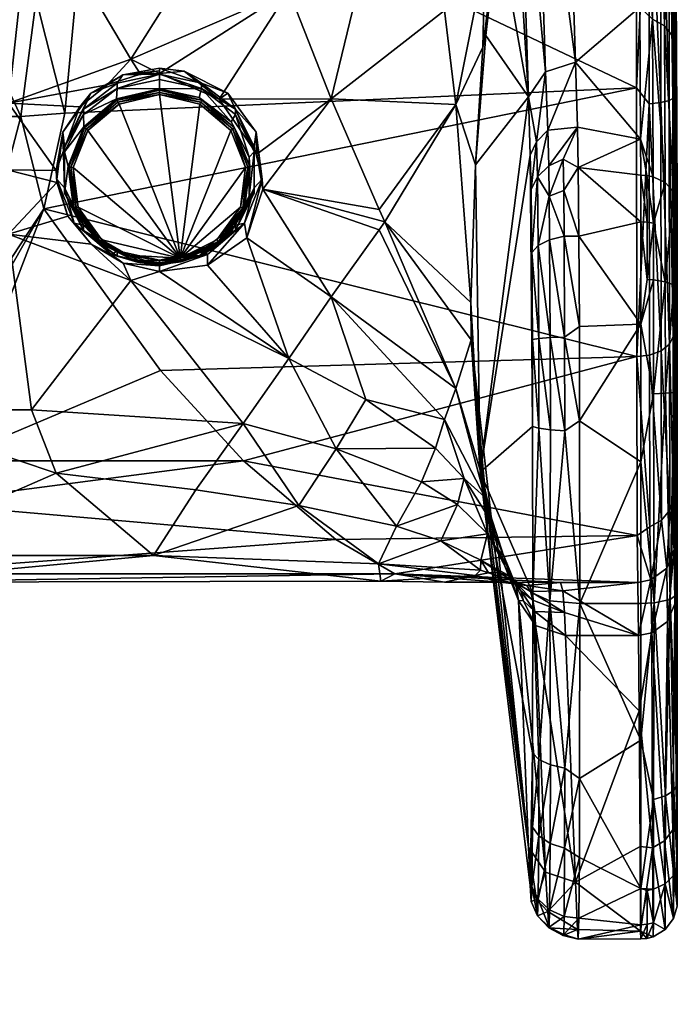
# Model space of a CAD drawing. Header units: centimetres. Extents: x -7.2 to 4.3, y -21.3 to 5.6.
# Tile 12 of 13: x 1.5 to 4.3, y -1.3 to 2.8. Entities that reach past the tile are written whole.
import ezdxf

# ---------------------------------------------------------------- set-up
doc = ezdxf.new("R2010")
doc.units = ezdxf.units.CM
doc.layers.get('0').update_dxf_attribs({"true_color": 0x5890e1})

msp = doc.modelspace()

# ---------------------------------------------------------------- meshes
at = {"color": 221, "true_color": 0xe59ad7}
mesh = msp.add_polyface(dxfattribs=at)
corners = [(3.6165, 3.8359, 47.3994), (3.5888, 3.651, 47.5708), (3.6585, 2.517, 51.1996), (3.5323, 3.2322, 47.9156), (3.4806, 2.7734, 48.2113), (3.7302, 2.6215, 51.2316), (3.6888, 3.9402, 47.4336), (3.8552, 2.6628, 51.2442), (3.8132, 3.9809, 47.4459), (4.1272, 2.3409, 52.0866), (4.1245, 2.8919, 50.6078), (4.1187, 3.9809, 47.4459), (4.11, 3.6378, 41.9274), (4.1625, 4.6235, 42.5226), (4.1621, 3.6351, 41.9361), (4.1104, 2.5556, 41.849), (4.1625, 2.4879, 41.8697), (4.2117, 4.6029, 42.5435), (4.2112, 3.6266, 41.9642), (4.2117, 2.4932, 41.8985), (4.2468, 2.5015, 41.9437), (4.2464, 3.6131, 42.0082), (4.2615, 3.5978, 42.0582), (4.262, 2.511, 41.9953), (4.2468, 4.5707, 42.5764), (4.2552, 3.9008, 47.4187), (4.2764, 2.7216, 50.6768), (4.2704, 3.851, 47.402), (4.2617, 2.7702, 50.694), (4.2267, 2.814, 50.7098), (4.1991, 3.9593, 47.4385), (4.1773, 2.842, 50.72), (4.2297, 2.1594, 52.345), (4.2704, 0.3997, 46.3468), (4.2669, 4.7758, 45.6265), (4.2633, 1.5167, 42.4389), (3.5841, 4.0734, 46.869), (3.6385, 3.9808, 47.1878), (3.6848, 4.0248, 47.2022), (3.5562, 3.5761, 47.4567), (3.5807, 3.938, 47.0242), (3.4871, 3.8346, 46.9047), (3.4685, 2.7246, 48.1415), (3.4852, 3.4627, 47.3123), (3.4765, 3.0938, 47.7273)]
mesh.append_faces([[corners[k] for k in face] for face in [(0, 1, 2), (2, 1, 3), (4, 2, 3), (2, 5, 0), (0, 5, 6), (6, 5, 7), (8, 6, 7), (9, 10, 7), (7, 10, 8), (8, 10, 11), (12, 13, 14), (15, 14, 16), (14, 17, 18), (19, 18, 20), (19, 16, 14), (18, 19, 14), (21, 22, 23), (20, 21, 23), (20, 18, 21), (21, 18, 24), (22, 21, 24), (15, 12, 14), (25, 26, 27), (25, 28, 26), (25, 29, 28), (25, 30, 29), (29, 30, 31), (30, 11, 31), (31, 11, 10), (9, 31, 10), (31, 32, 29), (27, 33, 34), (23, 34, 35), (23, 22, 34), (36, 0, 37), (37, 0, 6), (38, 6, 8), (38, 37, 6), (39, 3, 1), (0, 39, 1), (0, 40, 39), (0, 36, 40), (40, 36, 41), (42, 4, 3), (43, 44, 39), (40, 43, 39), (40, 41, 43), (44, 3, 39)]], dxfattribs={"color": 221})
mesh = msp.add_polyface(dxfattribs=at)
corners = [(3.7302, 2.6215, 51.2316), (3.7398, 2.3776, 51.8861), (3.8552, 2.6628, 51.2442), (3.7436, 2.2286, 52.2297), (3.8633, 2.3903, 51.9662), (3.8039, 2.2566, 52.2439), (3.8669, 2.222, 52.3229), (3.7455, 2.1031, 52.4104), (3.8059, 2.1263, 52.4312), (3.8074, 1.9353, 52.5785), (3.8696, 1.9355, 52.5894), (3.6961, 2.1834, 52.2064), (3.6998, 1.896, 52.5069), (3.7472, 1.9202, 52.5513), (4.128, 1.9957, 52.554), (4.1277, 2.1898, 52.3697), (4.1272, 2.3409, 52.0866), (4.2468, 2.5015, 41.9437), (4.262, 2.511, 41.9953), (4.2633, 1.5167, 42.4389), (4.1116, 1.4327, 42.3306), (4.1104, 2.5556, 41.849), (4.1625, 2.4879, 41.8697), (4.2117, 2.4932, 41.8985), (4.213, 1.4565, 42.3611), (4.2481, 1.4846, 42.3975), (4.154, 1.994, 52.5525), (4.1807, 1.9901, 52.5465), (4.1537, 2.189, 52.3671), (4.1542, 1.7542, 52.6576), (4.2648, 2.1219, 52.3175), (4.2654, 1.7324, 52.5768), (4.2794, 2.0803, 52.2869), (4.2617, 2.7702, 50.694), (4.2764, 2.7216, 50.6768), (4.2297, 2.1594, 52.345), (4.1773, 2.842, 50.72), (4.1803, 2.1833, 52.3628), (4.2303, 1.7446, 52.6219), (4.2799, 1.7189, 52.5271), (4.2267, 2.814, 50.7098), (4.2704, 0.3997, 46.3468), (4.2669, 0.6259, 44.3578), (4.2669, 4.7758, 45.6265), (4.265, 0.8377, 43.2898), (4.2802, 1.2854, 52.56), (4.2704, 3.851, 47.402)]
mesh.append_faces([[corners[k] for k in face] for face in [(0, 1, 2), (1, 3, 4), (2, 1, 4), (4, 5, 6), (4, 3, 5), (5, 3, 7), (8, 7, 9), (10, 8, 9), (10, 6, 8), (8, 6, 5), (7, 8, 5), (3, 11, 7), (12, 13, 7), (7, 13, 9), (10, 14, 6), (6, 14, 15), (16, 6, 15), (16, 4, 6), (16, 2, 4), (17, 18, 19), (20, 21, 22), (22, 23, 24), (17, 25, 23), (26, 27, 28), (15, 28, 16), (15, 26, 28), (15, 14, 26), (26, 14, 29), (27, 26, 29), (30, 31, 32), (33, 32, 34), (35, 36, 37), (27, 37, 28), (27, 35, 37), (27, 38, 35), (31, 39, 32), (16, 37, 36), (16, 28, 37), (40, 35, 30), (33, 30, 32), (33, 40, 30), (31, 30, 38), (38, 30, 35), (41, 42, 43), (42, 44, 43), (43, 44, 19), (45, 34, 32)]], dxfattribs={"color": 221})
mesh.append_faces([[corners[k] for k in face] for face in [(41, 46, 34)]], dxfattribs={"vtx2": -1, "color": 221})
mesh = msp.add_polyface(dxfattribs=at)
corners = [(2.0378, 2.6123, 46.7334), (1.9643, 2.61, 46.6703), (2.1174, 2.6256, 46.7153), (2.1174, 2.6143, 46.7521), (2.1174, 2.6368, 46.6784), (1.899, 2.5674, 46.7028), (1.8342, 3.6378, 41.9274), (4.1104, 2.5556, 41.849), (1.7229, 2.4499, 41.8675), (4.11, 3.6378, 41.9274), (4.1105, 4.6554, 42.5413), (2.2207, 2.6248, 46.6747), (3.4765, 3.0938, 47.7273), (3.4685, 2.7246, 48.1415), (3.5323, 3.2322, 47.9156), (3.4852, 3.4627, 47.3123), (3.4871, 3.8346, 46.9047), (3.3896, 3.3603, 47.195), (3.3084, 2.8786, 47.4672), (3.3556, 2.4849, 47.8204), (2.8353, 2.5093, 47.099), (2.4676, 3.4185, 46.6956), (1.6854, 3.7689, 46.5468), (1.5835, 3.3773, 46.6552), (1.9975, 2.675, 46.7294), (2.6582, 2.9609, 46.8898), (2.3674, 2.508, 46.8269), (2.98, 3.1076, 46.9795), (3.2706, 3.2682, 47.1038), (2.8557, 3.5357, 46.7118), (3.2121, 3.6671, 46.7632), (3.1075, 4.0864, 46.4737), (3.363, 3.7449, 46.8192), (3.2931, 4.1488, 46.4912), (2.6991, 3.9782, 46.48), (2.2701, 3.8792, 46.5091), (1.941, 2.574, 46.6592), (2.1174, 2.6125, 46.671), (2.2937, 2.574, 46.6592)]
mesh.append_faces([[corners[k] for k in face] for face in [(0, 1, 2), (3, 0, 2), (1, 4, 2), (0, 5, 1), (6, 7, 8), (6, 9, 7), (9, 6, 10), (12, 13, 14), (15, 16, 17), (12, 17, 18), (19, 18, 20), (21, 22, 23), (5, 0, 24), (24, 0, 3), (25, 3, 26), (20, 25, 26), (20, 27, 25), (20, 18, 27), (27, 18, 28), (29, 28, 30), (31, 30, 32), (33, 32, 16), (34, 35, 21), (29, 21, 25), (27, 29, 25), (27, 28, 29), (23, 24, 21), (21, 24, 25), (25, 24, 3), (21, 35, 22), (21, 29, 34), (34, 29, 31), (13, 12, 19), (19, 12, 18), (30, 28, 17), (32, 17, 16), (32, 30, 17), (30, 31, 29), (33, 31, 32), (17, 12, 15), (17, 28, 18)]], dxfattribs={"color": 221})
mesh.append_faces([[corners[k] for k in face] for face in [(1, 36, 37), (4, 37, 38)]], dxfattribs={"vtx0": -1, "vtx2": -1, "color": 221})
mesh.append_faces([[corners[k] for k in face] for face in [(4, 1, 37), (11, 4, 38)]], dxfattribs={"vtx1": -1, "vtx2": -1, "color": 221})
mesh.append_faces([[corners[k] for k in face] for face in [(4, 11, 3), (3, 2, 4)]], dxfattribs={"vtx2": -1, "color": 221})
mesh = msp.add_polyface(dxfattribs=at)
corners = [(1.6856, 2.2096, 46.5988), (1.7136, 2.3703, 46.5969), (1.7853, 2.4755, 46.6732), (1.8311, 2.5329, 46.6467), (1.899, 2.5674, 46.7028), (1.9643, 2.61, 46.6703), (1.2927, 2.4356, 42.2545), (0.8782, 2.4051, 42.1506), (0.8782, 2.9249, 42.0874), (1.3122, 2.9249, 42.203), (1.5383, 2.4356, 42.3658), (1.6033, 2.9249, 42.3385), (1.8189, 2.3769, 46.7563), (1.8109, 2.3825, 46.7567), (1.7478, 2.2232, 46.7081), (1.7573, 2.2217, 46.7089), (1.9488, 2.487, 46.79), (1.9443, 2.4954, 46.7913), (1.9406, 2.5039, 46.7881), (1.8043, 2.3885, 46.7528), (1.9389, 2.5091, 46.7829), (1.8012, 2.3924, 46.7472), (1.7398, 2.2257, 46.7031), (1.736, 2.228, 46.697), (1.7211, 2.2881, 46.6515), (1.7997, 2.4439, 46.6991), (1.941, 2.5517, 46.7322), (1.7997, 2.4662, 46.6263), (1.941, 2.574, 46.6592), (1.7211, 2.3103, 46.5786), (1.6293, 3.4142, 42.4171), (1.2927, 3.4142, 42.2545), (0.8782, 3.4142, 42.1433), (1.5835, 3.3773, 46.6552), (0.8982, 3.3773, 46.6552), (1.4867, 2.4909, 46.6587), (0.8982, 2.212, 46.591), (1.4814, 2.212, 46.591), (1.8342, 3.6378, 41.9274), (1.7229, 2.4499, 41.8675), (1.6354, 2.0495, 41.9834), (1.9975, 2.675, 46.7294)]
mesh.append_faces([[corners[k] for k in face] for face in [(0, 1, 2), (1, 3, 2), (2, 3, 4), (4, 3, 5), (6, 7, 8), (9, 6, 8), (9, 10, 6), (9, 11, 10), (24, 23, 21), (25, 21, 20), (26, 25, 20), (25, 24, 21), (30, 11, 31), (8, 32, 9), (9, 32, 31), (11, 9, 31), (33, 34, 35), (34, 36, 35), (35, 36, 37), (41, 33, 35), (4, 35, 2), (4, 41, 35), (37, 0, 35), (35, 0, 2)]], dxfattribs={"color": 221})
mesh.append_faces([[corners[k] for k in face] for face in [(11, 38, 39), (10, 39, 40), (3, 29, 27), (3, 27, 28)]], dxfattribs={"vtx0": -1, "vtx2": -1, "color": 221})
mesh.append_faces([[corners[k] for k in face] for face in [(11, 30, 38), (10, 11, 39), (3, 1, 29), (5, 3, 28)]], dxfattribs={"vtx1": -1, "vtx2": -1, "color": 221})
mesh.append_faces([[corners[k] for k in face] for face in [(12, 13, 14), (14, 15, 12), (16, 17, 13), (13, 12, 16), (13, 17, 18), (18, 19, 13), (18, 20, 21), (21, 19, 18), (14, 13, 19), (19, 22, 14), (19, 21, 23), (23, 22, 19), (27, 25, 26), (26, 28, 27), (29, 24, 25), (25, 27, 29)]], dxfattribs={"vtx2": -1, "color": 221})
mesh = msp.add_polyface(dxfattribs=at)
corners = [(2.5136, 2.1374, 46.5258), (2.5136, 2.1152, 46.5986), (2.4351, 1.9593, 46.551), (2.5136, 2.3103, 46.5786), (2.5136, 2.2881, 46.6515), (2.4351, 2.4662, 46.6263), (2.492, 2.2655, 46.7084), (2.492, 2.102, 46.6584), (2.4949, 2.2257, 46.7031), (2.473, 2.0529, 46.6503), (2.487, 2.2232, 46.7081), (2.4655, 2.054, 46.6564), (2.546, 2.1741, 46.537), (2.4827, 1.9283, 46.7315), (2.5492, 2.1323, 46.8517), (2.5211, 2.3703, 46.5969), (2.524, 2.2778, 46.8735), (2.4037, 2.5329, 46.6467), (2.4728, 1.9893, 46.4805), (3.6751, 1.5041, 52.5478), (3.6696, 2.1304, 52.1784), (3.6659, 2.274, 51.8464), (3.6585, 2.517, 51.1996), (3.4564, 0.9495, 50.7204), (3.4806, 2.7734, 48.2113), (3.4371, 2.2335, 48.4183), (4.1104, 2.5556, 41.849), (1.6354, 2.0495, 41.9834), (1.7229, 2.4499, 41.8675), (4.1116, 1.4327, 42.3306), (3.6731, 1.8676, 52.4546), (3.6998, 1.896, 52.5069), (3.6961, 2.1834, 52.2064), (3.6924, 2.3299, 51.868), (3.7398, 2.3776, 51.8861), (3.7455, 2.1031, 52.4104), (3.7436, 2.2286, 52.2297), (3.7302, 2.6215, 51.2316), (2.8353, 2.5093, 47.099), (2.3674, 2.508, 46.8269), (3.0354, 2.0474, 47.2826), (3.3556, 2.4849, 47.8204), (3.0593, 1.9948, 47.3016), (3.4185, 1.6581, 48.4029), (3.4685, 2.7246, 48.1415), (2.8353, 1.6814, 46.8459), (3.0354, 1.9617, 47.2564)]
mesh.append_faces([[corners[k] for k in face] for face in [(7, 8, 9), (7, 6, 8), (12, 13, 14), (15, 14, 16), (17, 15, 16), (15, 12, 14), (12, 18, 13), (19, 20, 21), (21, 22, 23), (24, 25, 22), (22, 25, 23), (26, 27, 28), (26, 29, 27), (30, 31, 32), (20, 32, 33), (21, 33, 22), (21, 20, 33), (33, 32, 34), (20, 30, 32), (32, 31, 35), (36, 34, 32), (22, 33, 37), (37, 33, 34), (16, 38, 39), (16, 14, 38), (38, 14, 40), (41, 40, 42), (43, 41, 42), (43, 25, 41), (41, 25, 44), (40, 41, 38), (14, 42, 40), (25, 24, 44), (13, 45, 14), (45, 46, 14), (46, 42, 14)]], dxfattribs={"color": 221})
mesh.append_faces([[corners[k] for k in face] for face in [(15, 5, 3), (12, 3, 0)]], dxfattribs={"vtx0": -1, "vtx2": -1, "color": 221})
mesh.append_faces([[corners[k] for k in face] for face in [(12, 15, 3), (18, 12, 0)]], dxfattribs={"vtx1": -1, "vtx2": -1, "color": 221})
mesh.append_faces([[corners[k] for k in face] for face in [(0, 1, 2), (3, 4, 1), (1, 0, 3), (4, 3, 5), (4, 6, 7), (7, 1, 4), (8, 10, 11)]], dxfattribs={"vtx2": -1, "color": 221})
mesh = msp.add_polyface(dxfattribs=at)
corners = [(3.6766, 0.4439, 52.3741), (3.6761, 1.1399, 52.5328), (3.4564, 0.9495, 50.7204), (3.4201, 1.5022, 48.3407), (3.6585, -0.6179, 50.2411), (4.1135, 0.6845, 43.2966), (3.1013, 0.5241, 43.8326), (2.8538, 0.6679, 43.3364), (2.4692, 0.9974, 42.7657), (4.1116, 1.4327, 42.3306), (3.7486, 0.4124, 52.4772), (3.8729, 0.4, 52.5179), (3.8104, 1.1224, 52.6725), (3.7028, 1.1325, 52.5917), (3.7503, 1.1262, 52.6417), (3.8723, 1.1638, 52.6872), (4.1286, 0.9929, 52.663), (4.1655, 0.7216, 43.2362), (4.1638, 1.4384, 42.338), (4.2148, 0.7483, 43.2485), (4.1701, 0.4989, 44.3633), (4.2364, 0.5487, 44.3611), (4.265, 0.8377, 43.2898), (4.2499, 0.7902, 43.2678), (4.2481, 1.4846, 42.3975), (4.2669, 0.6259, 44.3578), (4.213, 1.4565, 42.3611), (4.1839, 0.403, 52.5079), (4.1812, 1.2771, 52.6878), (4.2307, 1.2791, 52.6581), (4.2804, 0.4402, 52.3864), (4.2802, 1.2854, 52.56), (4.2502, 0.4176, 52.4603), (4.2657, 1.282, 52.6114), (4.2764, -0.4957, 49.6948), (4.2764, 2.7216, 50.6768), (3.2931, 0.6622, 45.4252), (3.4597, 0.5819, 45.4175), (3.4871, 0.6913, 45.9437), (3.363, 0.8136, 45.923), (3.3896, 0.9223, 46.4497), (3.2121, 0.9094, 45.9201), (3.2706, 1.0496, 46.4254), (3.4852, 0.7718, 46.4895), (3.5807, 0.5389, 45.9849), (3.5562, 0.5971, 46.5459), (3.4765, 0.8455, 47.04), (3.5323, 0.6256, 47.1187), (3.4685, 0.92, 47.5899), (3.4806, 0.8405, 47.6203), (3.3084, 1.1694, 46.9447), (3.3556, 1.2983, 47.4577), (4.2704, 0.3997, 46.3468)]
mesh.append_faces([[corners[k] for k in face] for face in [(0, 1, 2), (2, 3, 4), (5, 6, 7), (8, 9, 5), (10, 11, 12), (0, 13, 1), (0, 10, 13), (13, 10, 14), (12, 11, 15), (14, 10, 12), (11, 16, 15), (17, 18, 19), (20, 19, 21), (20, 17, 19), (20, 5, 17), (22, 23, 24), (22, 25, 23), (23, 25, 21), (19, 23, 21), (19, 26, 23), (5, 9, 17), (17, 9, 18), (16, 27, 28), (28, 27, 29), (30, 31, 32), (32, 31, 33), (29, 32, 33), (29, 27, 32), (34, 35, 30), (36, 37, 38), (39, 38, 40), (41, 40, 42), (43, 44, 45), (46, 45, 47), (48, 47, 49), (3, 48, 49), (40, 50, 42), (40, 46, 50), (40, 43, 46), (40, 38, 43), (43, 38, 44), (48, 51, 46), (47, 48, 46), (40, 41, 39), (38, 39, 36), (50, 46, 51), (46, 43, 45)]], dxfattribs={"color": 221})
mesh.append_faces([[corners[k] for k in face] for face in [(35, 34, 52)]], dxfattribs={"vtx2": -1, "color": 221})
mesh = msp.add_polyface(dxfattribs=at)
corners = [(3.6731, 1.8676, 52.4546), (3.6696, 2.1304, 52.1784), (3.6751, 1.5041, 52.5478), (3.6761, 1.1399, 52.5328), (3.6659, 2.274, 51.8464), (3.4564, 0.9495, 50.7204), (3.4371, 2.2335, 48.4183), (3.4185, 1.6581, 48.4029), (3.4201, 1.5022, 48.3407), (3.7503, 1.1262, 52.6417), (3.8104, 1.1224, 52.6725), (3.7494, 1.5117, 52.6575), (3.7019, 1.5081, 52.6072), (3.6998, 1.896, 52.5069), (3.8696, 1.9355, 52.5894), (3.8074, 1.9353, 52.5785), (3.8713, 1.5573, 52.6946), (3.7028, 1.1325, 52.5917), (3.8723, 1.1638, 52.6872), (3.8094, 1.5139, 52.6885), (3.7472, 1.9202, 52.5513), (4.1286, 0.9929, 52.663), (4.1284, 1.5684, 52.6935), (4.128, 1.9957, 52.554), (4.1116, 1.4327, 42.3306), (4.1625, 2.4879, 41.8697), (4.1638, 1.4384, 42.338), (4.2481, 1.4846, 42.3975), (4.2468, 2.5015, 41.9437), (4.2633, 1.5167, 42.4389), (4.265, 0.8377, 43.2898), (4.2148, 0.7483, 43.2485), (4.213, 1.4565, 42.3611), (4.2117, 2.4932, 41.8985), (4.2499, 0.7902, 43.2678), (4.1812, 1.2771, 52.6878), (4.1809, 1.7523, 52.6507), (4.1542, 1.7542, 52.6576), (4.1807, 1.9901, 52.5465), (4.2303, 1.7446, 52.6219), (4.2307, 1.2791, 52.6581), (4.2654, 1.7324, 52.5768), (4.2657, 1.282, 52.6114), (4.2802, 1.2854, 52.56), (4.2799, 1.7189, 52.5271), (4.2804, 0.4402, 52.3864), (4.2764, 2.7216, 50.6768), (4.2794, 2.0803, 52.2869), (3.3556, 1.2983, 47.4577), (3.4685, 0.92, 47.5899), (3.0593, 1.9948, 47.3016)]
mesh.append_faces([[corners[k] for k in face] for face in [(0, 1, 2), (3, 4, 5), (4, 3, 2), (5, 6, 7), (7, 8, 5), (9, 10, 11), (12, 11, 13), (14, 15, 16), (13, 0, 12), (12, 0, 2), (17, 2, 3), (12, 9, 11), (12, 17, 9), (12, 2, 17), (18, 16, 19), (10, 19, 11), (10, 18, 19), (19, 15, 20), (11, 20, 13), (11, 19, 20), (19, 16, 15), (18, 21, 22), (16, 22, 14), (16, 18, 22), (22, 23, 14), (24, 25, 26), (27, 28, 29), (30, 27, 29), (31, 26, 32), (32, 26, 25), (32, 33, 27), (34, 32, 27), (22, 35, 36), (37, 36, 38), (39, 40, 41), (38, 36, 39), (39, 36, 35), (40, 39, 35), (40, 42, 41), (43, 44, 42), (42, 44, 41), (23, 22, 37), (37, 22, 36), (22, 21, 35), (45, 46, 43), (44, 43, 47), (8, 48, 49), (8, 7, 50)]], dxfattribs={"color": 221})
mesh = msp.add_polyface(dxfattribs=at)
corners = [(2.1174, 2.6125, 46.671), (2.1174, 2.5902, 46.7439), (2.2937, 2.5517, 46.7322), (2.2937, 2.574, 46.6592), (2.4351, 2.4662, 46.6263), (2.4351, 2.4439, 46.6991), (2.5136, 2.2881, 46.6515), (2.1174, 2.5511, 46.7958), (2.2841, 2.5148, 46.7846), (2.4177, 2.4128, 46.7535), (2.492, 2.2655, 46.7084), (2.1174, 2.5455, 46.8008), (2.2942, 2.5039, 46.7881), (2.4304, 2.3885, 46.7528), (2.4949, 2.2257, 46.7031), (2.1174, 2.5363, 46.8038), (2.2904, 2.4954, 46.7913), (2.1174, 2.5267, 46.8021), (2.2859, 2.487, 46.79), (2.4238, 2.3825, 46.7567), (2.487, 2.2232, 46.7081), (2.4159, 2.3769, 46.7563), (2.4774, 2.2217, 46.7089), (1.9488, 2.487, 46.79), (1.9443, 2.4954, 46.7913), (1.9406, 2.5039, 46.7881), (1.9389, 2.5091, 46.7829), (1.941, 2.5517, 46.7322), (1.941, 2.574, 46.6592), (2.4037, 2.5329, 46.6467), (2.524, 2.2778, 46.8735), (2.3674, 2.508, 46.8269), (2.2207, 2.6248, 46.6747), (2.1174, 2.6143, 46.7521), (2.2041, 1.8432, 46.5931), (1.8189, 2.3769, 46.7563), (2.5211, 2.3703, 46.5969)]
mesh.append_faces([[corners[k] for k in face] for face in [(7, 11, 8), (8, 11, 12), (9, 12, 13), (10, 13, 14), (10, 9, 13), (9, 8, 12), (11, 15, 12), (12, 15, 16), (15, 17, 16), (16, 17, 18), (23, 17, 24), (11, 25, 15), (15, 24, 17), (15, 25, 24), (27, 26, 7), (1, 27, 7), (29, 30, 31), (32, 31, 33), (32, 29, 31)]], dxfattribs={"color": 221})
mesh.append_faces([[corners[k] for k in face] for face in [(34, 18, 17), (34, 17, 23), (34, 23, 35), (29, 3, 4)]], dxfattribs={"vtx0": -1, "vtx2": -1, "color": 221})
mesh.append_faces([[corners[k] for k in face] for face in [(29, 32, 3), (36, 29, 4)]], dxfattribs={"vtx1": -1, "vtx2": -1, "color": 221})
mesh.append_faces([[corners[k] for k in face] for face in [(0, 1, 2), (2, 3, 0), (4, 3, 2), (2, 5, 4), (4, 5, 6), (2, 1, 7), (7, 8, 2), (5, 9, 10), (10, 6, 5), (2, 8, 9), (9, 5, 2), (13, 19, 20), (20, 14, 13), (19, 21, 22), (22, 20, 19), (12, 16, 19), (19, 13, 12), (16, 18, 21), (21, 19, 16), (25, 11, 7), (7, 26, 25), (0, 28, 27), (27, 1, 0)]], dxfattribs={"vtx2": -1, "color": 221})
mesh = msp.add_polyface(dxfattribs=at)
corners = [(2.2937, 1.8738, 46.4451), (2.2937, 1.8514, 46.518), (2.1174, 1.813, 46.5063), (2.4351, 1.9816, 46.4782), (2.4351, 1.9593, 46.551), (2.5136, 2.1374, 46.5258), (2.4177, 1.9547, 46.6134), (2.2841, 1.8527, 46.5822), (2.5136, 2.1152, 46.5986), (2.492, 2.102, 46.6584), (2.473, 2.0529, 46.6503), (2.3695, 1.9096, 46.6065), (2.2084, 1.8287, 46.5817), (2.3643, 1.9137, 46.6135), (2.2065, 1.8345, 46.5893), (2.3579, 1.9203, 46.6167), (2.2041, 1.8432, 46.5931), (2.4655, 2.054, 46.6564), (2.4565, 2.0569, 46.6585), (2.4949, 2.2257, 46.7031), (2.487, 2.2232, 46.7081), (2.4774, 2.2217, 46.7089), (1.9887, 1.8556, 46.5969), (1.8705, 1.9137, 46.6135), (2.0283, 1.8345, 46.5893), (2.1174, 1.833, 46.59), (1.8652, 1.9096, 46.6065), (2.0263, 1.8287, 46.5817), (1.941, 1.8514, 46.518), (2.0254, 1.827, 46.5744), (1.8626, 1.9087, 46.5994), (1.941, 1.8738, 46.4451), (2.4728, 1.9893, 46.4805), (2.318, 1.8136, 46.5864), (2.4827, 1.9283, 46.7315), (2.318, 1.8582, 46.4405), (2.4159, 2.3769, 46.7563), (2.2859, 2.487, 46.79), (1.8189, 2.3769, 46.7563), (1.7573, 2.2217, 46.7089), (1.7782, 2.0569, 46.6585), (1.8769, 1.9203, 46.6167), (1.9167, 1.8582, 46.4405), (2.1174, 1.811, 46.4259), (2.1174, 1.8353, 46.4333)]
mesh.append_faces([[corners[k] for k in face] for face in [(6, 10, 11), (7, 11, 12), (6, 9, 10), (11, 7, 6), (22, 23, 24), (25, 22, 24), (28, 29, 30), (32, 33, 34), (32, 35, 33)]], dxfattribs={"color": 221})
mesh.append_faces([[corners[k] for k in face] for face in [(16, 22, 25)]], dxfattribs={"vtx0": -1, "color": 221})
mesh.append_faces([[corners[k] for k in face] for face in [(16, 18, 21), (16, 21, 36), (16, 36, 37), (16, 38, 39), (16, 39, 40), (16, 40, 41), (16, 41, 22), (32, 5, 3), (35, 3, 0), (35, 0, 44)]], dxfattribs={"vtx0": -1, "vtx2": -1, "color": 221})
mesh.append_faces([[corners[k] for k in face] for face in [(42, 43, 31), (35, 32, 3)]], dxfattribs={"vtx1": -1, "vtx2": -1, "color": 221})
mesh.append_faces([[corners[k] for k in face] for face in [(0, 1, 2), (3, 4, 1), (1, 0, 3), (4, 3, 5), (4, 6, 7), (7, 1, 4), (8, 9, 6), (6, 4, 8), (11, 13, 14), (14, 12, 11), (13, 15, 16), (16, 14, 13), (10, 17, 13), (13, 11, 10), (17, 18, 15), (15, 13, 17), (17, 10, 19), (20, 21, 18), (18, 17, 20), (24, 23, 26), (26, 27, 24), (26, 30, 29), (29, 27, 26), (2, 28, 31), (16, 15, 18)]], dxfattribs={"vtx2": -1, "color": 221})
mesh = msp.add_polyface(dxfattribs=at)
corners = [(1.6887, 2.16, 46.5832), (1.6887, 2.1741, 46.537), (1.6856, 2.2096, 46.5988), (1.7354, 2.0183, 46.536), (1.762, 1.9893, 46.4805), (1.8322, 1.9017, 46.4972), (1.9167, 1.8582, 46.4405), (1.966, 1.8228, 46.4811), (1.7136, 2.3703, 46.5969), (1.5383, 2.4356, 42.3658), (1.3076, 1.5538, 42.7245), (1.2927, 2.4356, 42.2545), (1.1421, 1.5538, 42.6516), (0.8782, 2.4051, 42.1506), (1.9887, 1.8556, 46.5969), (1.8769, 1.9203, 46.6167), (1.8705, 1.9137, 46.6135), (1.7782, 2.0569, 46.6585), (1.7693, 2.054, 46.6564), (1.7573, 2.2217, 46.7089), (1.7478, 2.2232, 46.7081), (1.7398, 2.2257, 46.7031), (1.7618, 2.0529, 46.6503), (1.736, 2.228, 46.697), (1.7581, 2.0535, 46.6436), (1.8652, 1.9096, 46.6065), (1.8626, 1.9087, 46.5994), (1.7997, 1.9593, 46.551), (1.7211, 2.1152, 46.5986), (1.7211, 2.2881, 46.6515), (1.941, 1.8514, 46.518), (1.7211, 2.1374, 46.5258), (1.7211, 2.3103, 46.5786), (1.7997, 1.9816, 46.4782), (1.941, 1.8738, 46.4451), (1.4814, 2.212, 46.591), (0.8982, 2.212, 46.591), (1.4867, 1.9434, 46.4913), (1.6354, 2.0495, 41.9834), (1.9975, 1.7508, 46.4469)]
mesh.append_faces([[corners[k] for k in face] for face in [(0, 1, 2), (0, 3, 1), (1, 3, 4), (4, 3, 5), (6, 5, 7), (6, 4, 5), (1, 8, 2), (9, 10, 11), (11, 10, 12), (13, 11, 12), (14, 15, 16), (27, 26, 24), (28, 24, 23), (29, 28, 23), (28, 27, 24), (27, 30, 26), (35, 36, 37), (39, 5, 37), (5, 3, 37), (37, 3, 0), (35, 0, 2), (35, 37, 0)]], dxfattribs={"color": 221})
mesh.append_faces([[corners[k] for k in face] for face in [(6, 34, 33), (4, 33, 31), (8, 31, 32)]], dxfattribs={"vtx0": -1, "vtx2": -1, "color": 221})
mesh.append_faces([[corners[k] for k in face] for face in [(10, 9, 38), (4, 6, 33), (1, 4, 31), (8, 1, 31)]], dxfattribs={"vtx1": -1, "vtx2": -1, "color": 221})
mesh.append_faces([[corners[k] for k in face] for face in [(17, 18, 16), (16, 15, 17), (19, 20, 18), (18, 17, 19), (18, 20, 21), (21, 22, 18), (21, 23, 24), (24, 22, 21), (16, 18, 22), (22, 25, 16), (22, 24, 26), (26, 25, 22), (31, 28, 29), (29, 32, 31), (33, 27, 28), (28, 31, 33), (34, 30, 27), (27, 33, 34)]], dxfattribs={"vtx2": -1, "color": 221})
mesh = msp.add_polyface(dxfattribs=at)
corners = [(2.1174, 1.811, 46.4259), (1.966, 1.8228, 46.4811), (2.1174, 1.7884, 46.4996), (1.9167, 1.8582, 46.4405), (0.8782, 0.7794, 43.9221), (0.979, 0.9034, 43.5176), (0.9119, 0.785, 43.923), (0.8782, 0.8942, 43.4891), (1.0026, 0.9436, 43.4289), (1.1141, 1.1339, 43.1234), (0.8782, 1.4847, 42.6336), (1.1421, 1.5538, 42.6516), (0.8782, 2.4051, 42.1506), (1.3076, 1.5538, 42.7245), (2.1174, 1.833, 46.59), (2.0283, 1.8345, 46.5893), (2.1174, 1.8242, 46.5861), (2.1174, 1.8182, 46.5784), (2.0263, 1.8287, 46.5817), (2.0254, 1.827, 46.5744), (2.1174, 1.8164, 46.5711), (2.1174, 1.813, 46.5063), (1.941, 1.8514, 46.518), (1.941, 1.8738, 46.4451), (2.1174, 1.8353, 46.4333), (1.4867, 1.9434, 46.4913), (0.8982, 2.212, 46.591), (0.8982, 1.21, 45.9926), (1.5835, 1.21, 45.9926), (1.686, 0.9448, 45.6823), (0.8982, 0.6008, 44.9971), (2.0931, 0.6008, 44.9971), (0.8982, 0.4893, 44.1446), (0.9129, 0.5241, 43.8326), (3.1013, 0.5241, 43.8326), (2.8538, 0.6679, 43.3364), (1.1141, 0.8205, 43.0275), (2.4692, 0.9974, 42.7657), (1.2301, 0.9974, 42.7657), (2.1216, 1.374, 42.3776), (1.6354, 2.0495, 41.9834), (3.0425, 0.4936, 44.4458), (1.9975, 1.7508, 46.4469), (1.8322, 1.9017, 46.4972), (2.4676, 1.1533, 46.0031), (2.2701, 0.8756, 45.5909)]
mesh.append_faces([[corners[k] for k in face] for face in [(0, 1, 2), (0, 3, 1), (4, 5, 6), (4, 7, 5), (5, 7, 8), (8, 7, 9), (9, 7, 10), (11, 10, 12), (13, 9, 11), (11, 9, 10), (14, 15, 16), (17, 16, 18), (18, 16, 15), (20, 19, 21), (21, 19, 22), (25, 26, 27), (28, 27, 29), (28, 25, 27), (27, 30, 29), (29, 30, 31), (31, 30, 32), (32, 33, 34), (35, 33, 36), (37, 36, 38), (39, 38, 40), (39, 37, 38), (37, 35, 36), (41, 31, 32), (6, 33, 32), (6, 5, 33), (33, 5, 36), (36, 5, 8), (9, 36, 8), (1, 42, 2), (1, 43, 42), (28, 42, 25), (28, 44, 42), (28, 29, 44), (44, 29, 45), (29, 31, 45)]], dxfattribs={"color": 221})
mesh.append_faces([[corners[k] for k in face] for face in [(38, 9, 40)]], dxfattribs={"vtx0": -1, "vtx1": -1, "color": 221})
mesh.append_faces([[corners[k] for k in face] for face in [(9, 13, 40)]], dxfattribs={"vtx1": -1, "vtx2": -1, "color": 221})
mesh.append_faces([[corners[k] for k in face] for face in [(18, 19, 20), (20, 17, 18), (23, 24, 21), (38, 36, 9), (0, 24, 23)]], dxfattribs={"vtx2": -1, "color": 221})
mesh = msp.add_polyface(dxfattribs=at)
corners = [(2.1174, 1.813, 46.5063), (2.1174, 1.8353, 46.4333), (2.2937, 1.8738, 46.4451), (2.2937, 1.8514, 46.518), (2.2841, 1.8527, 46.5822), (2.1174, 1.8164, 46.5711), (2.1174, 1.8182, 46.5784), (2.2084, 1.8287, 46.5817), (2.1174, 1.8242, 46.5861), (2.2065, 1.8345, 46.5893), (2.1174, 1.833, 46.59), (2.2041, 1.8432, 46.5931), (2.1174, 1.811, 46.4259), (2.1174, 1.7884, 46.4996), (2.318, 1.8582, 46.4405), (2.318, 1.8136, 46.5864), (2.4692, 0.9974, 42.7657), (4.1135, 0.6845, 43.2966), (2.8538, 0.6679, 43.3364), (2.1216, 1.374, 42.3776), (4.1116, 1.4327, 42.3306), (1.6354, 2.0495, 41.9834), (3.0425, 0.4936, 44.4458), (0.8982, 0.4893, 44.1446), (3.1013, 0.5241, 43.8326), (3.3076, 0.4904, 44.3955), (0.9129, 0.5241, 43.8326), (2.6991, 0.8099, 45.5113), (2.2701, 0.8756, 45.5909), (2.0931, 0.6008, 44.9971), (3.032, 0.5666, 44.9516), (3.4369, 0.5181, 44.8837), (2.8557, 1.047, 45.951), (3.2706, 1.0496, 46.4254), (2.98, 1.2523, 46.4123), (2.6582, 1.4241, 46.4199), (2.8353, 1.6814, 46.8459), (2.4827, 1.9283, 46.7315), (1.9975, 1.7508, 46.4469), (2.4676, 1.1533, 46.0031), (3.4201, 1.5022, 48.3407), (3.0593, 1.9948, 47.3016), (3.3556, 1.2983, 47.4577), (3.0354, 1.9617, 47.2564), (3.3084, 1.1694, 46.9447), (3.1075, 0.7236, 45.4456), (3.2931, 0.6622, 45.4252), (3.4584, 0.5394, 45.1461), (3.2121, 0.9094, 45.9201), (3.363, 0.8136, 45.923)]
mesh.append_faces([[corners[k] for k in face] for face in [(6, 5, 7), (8, 7, 9), (10, 9, 11), (10, 8, 9), (5, 4, 7), (8, 6, 7), (12, 13, 14), (14, 13, 15), (16, 17, 18), (16, 19, 20), (20, 19, 21), (22, 23, 24), (25, 22, 24), (24, 26, 18), (27, 28, 29), (30, 29, 22), (31, 22, 25), (31, 30, 22), (32, 33, 34), (35, 34, 36), (37, 35, 36), (37, 15, 35), (35, 15, 13), (38, 35, 13), (38, 39, 35), (35, 39, 32), (34, 35, 32), (40, 41, 42), (42, 41, 43), (36, 42, 43), (36, 44, 42), (36, 34, 44), (44, 34, 33), (32, 39, 27), (45, 27, 30), (46, 30, 47), (27, 45, 32), (32, 45, 48), (33, 32, 48), (28, 27, 39), (48, 45, 49), (49, 45, 46), (46, 45, 30), (30, 27, 29)]], dxfattribs={"color": 221})
mesh.append_faces([[corners[k] for k in face] for face in [(14, 1, 12)]], dxfattribs={"vtx0": -1, "color": 221})
mesh.append_faces([[corners[k] for k in face] for face in [(0, 1, 2), (3, 4, 5), (5, 0, 3)]], dxfattribs={"vtx2": -1, "color": 221})
mesh = msp.add_polyface(dxfattribs=at)
corners = [(3.6585, -0.6179, 50.2411), (3.4201, 1.5022, 48.3407), (3.4806, 0.8405, 47.6203), (3.3076, 0.4904, 44.3955), (3.1013, 0.5241, 43.8326), (3.5419, 0.4891, 44.3718), (3.7923, 0.4887, 44.3639), (4.1152, 0.4887, 44.3639), (4.1135, 0.6845, 43.2966), (3.8026, 0.4542, 45.3459), (4.1187, 0.2675, 46.3105), (4.1287, 0.4, 52.5179), (4.1286, 0.9929, 52.663), (3.8729, 0.4, 52.5179), (4.1701, 0.4989, 44.3633), (4.1839, 0.403, 52.5079), (4.1739, 0.2774, 46.3132), (4.2364, 0.5487, 44.3611), (4.24, 0.3255, 46.3264), (4.2669, 0.6259, 44.3578), (4.2704, 0.3997, 46.3468), (3.4369, 0.5181, 44.8837), (3.6521, 0.4754, 45.3537), (3.492, 0.5285, 45.1475), (3.587, 0.4998, 45.3624), (3.5365, 0.5308, 45.4066), (3.6103, 0.4827, 45.6089), (3.5837, 0.5137, 45.7764), (3.6275, 0.454, 45.8538), (3.6076, 0.4737, 46.0854), (3.6385, 0.4118, 46.0966), (3.6165, 0.4138, 46.3531), (3.6667, 0.4502, 45.5987), (3.8088, 0.3626, 45.9173), (3.6848, 0.3673, 46.0839), (3.6774, 0.4145, 45.8423), (3.4584, 0.5394, 45.1461), (3.032, 0.5666, 44.9516), (3.4597, 0.5819, 45.4175), (3.4871, 0.6913, 45.9437), (3.5807, 0.5389, 45.9849), (3.5562, 0.5971, 46.5459), (3.5323, 0.6256, 47.1187), (3.2931, 0.6622, 45.4252)]
mesh.append_faces([[corners[k] for k in face] for face in [(0, 1, 2), (3, 4, 5), (5, 4, 6), (6, 4, 7), (7, 4, 8), (6, 7, 9), (9, 7, 10), (11, 12, 13), (14, 7, 8), (11, 15, 12), (7, 14, 10), (16, 14, 17), (18, 17, 19), (20, 18, 19), (3, 5, 21), (21, 5, 22), (23, 22, 24), (25, 24, 26), (27, 26, 28), (29, 28, 30), (31, 29, 30), (5, 6, 22), (22, 6, 9), (32, 9, 33), (28, 34, 30), (28, 35, 34), (28, 26, 35), (35, 26, 32), (33, 35, 32), (29, 27, 28), (27, 25, 26), (25, 23, 24), (23, 21, 22), (24, 22, 32), (26, 24, 32), (32, 22, 9), (21, 36, 37), (21, 23, 36), (36, 23, 38), (23, 25, 38), (38, 25, 27), (39, 27, 40), (27, 29, 40), (40, 29, 41), (41, 29, 31), (42, 41, 31), (38, 43, 36), (39, 38, 27)]], dxfattribs={"color": 221})
mesh = msp.add_polyface(dxfattribs=at)
corners = [(3.6761, -0.2237, 52.1155), (3.6766, 0.4439, 52.3741), (3.4564, 0.9495, 50.7204), (3.6659, -0.7781, 50.9131), (3.6585, -0.6179, 50.2411), (3.5323, 0.6256, 47.1187), (3.4806, 0.8405, 47.6203), (3.6165, 0.4138, 46.3531), (3.7486, 0.4124, 52.4772), (3.7028, -0.2505, 52.1686), (3.7503, -0.2733, 52.2135), (3.7019, -0.5706, 51.9706), (3.6751, -0.5341, 51.9238), (3.8094, -0.6209, 52.0348), (3.8723, -0.33, 52.23), (3.8104, -0.2874, 52.2411), (3.7494, -0.6017, 52.0104), (3.8729, 0.4, 52.5179), (3.8132, 0.2675, 46.3105), (3.8552, -0.7637, 50.1966), (3.6888, 0.3081, 46.3231), (3.7301, -0.7224, 50.2092), (3.8088, 0.3626, 45.9173), (4.1187, 0.2675, 46.3105), (3.8026, 0.4542, 45.3459), (4.1208, -0.0475, 47.4628), (4.1286, -0.17, 52.3078), (4.1287, 0.4, 52.5179), (4.1739, 0.2774, 46.3132), (4.1773, -0.6195, 49.6632), (4.2267, -0.5906, 49.6705), (4.2502, 0.4176, 52.4603), (4.2657, -0.38, 52.1044), (4.2802, -0.3541, 52.0598), (4.2804, 0.4402, 52.3864), (4.2704, 0.3997, 46.3468), (4.2617, -0.5455, 49.682), (4.24, 0.3255, 46.3264), (4.2764, -0.4957, 49.6948), (4.2307, -0.4035, 52.1447), (4.1839, 0.403, 52.5079), (4.1812, -0.4184, 52.1705), (4.1701, 0.4989, 44.3633), (4.2364, 0.5487, 44.3611), (3.6385, 0.4118, 46.0966), (3.6774, 0.4145, 45.8423), (3.6848, 0.3673, 46.0839)]
mesh.append_faces([[corners[k] for k in face] for face in [(0, 1, 2), (3, 2, 4), (3, 0, 2), (5, 4, 6), (5, 7, 4), (8, 1, 9), (10, 9, 11), (1, 0, 9), (9, 0, 12), (13, 14, 15), (16, 15, 10), (14, 17, 15), (15, 17, 8), (10, 8, 9), (10, 15, 8), (18, 19, 20), (20, 19, 21), (7, 21, 4), (7, 20, 21), (22, 23, 18), (22, 24, 23), (23, 25, 18), (18, 25, 19), (14, 26, 17), (17, 26, 27), (23, 28, 25), (25, 28, 29), (29, 28, 30), (31, 32, 33), (34, 31, 33), (35, 36, 37), (35, 38, 36), (36, 30, 37), (37, 30, 28), (32, 31, 39), (39, 31, 40), (41, 40, 26), (40, 27, 26), (40, 41, 39), (23, 42, 28), (37, 28, 43), (33, 38, 34), (7, 44, 20), (45, 22, 46), (22, 18, 46), (46, 18, 20), (44, 46, 20)]], dxfattribs={"color": 221})
mesh = msp.add_polyface(dxfattribs=at)
corners = [(-3.377, -0.4395, 72.9351), (-3.1356, 0.037, 73.3572), (-3.1325, -0.8365, 74.3109), (-3.1355, -2.992, 75.7832), (-3.2181, -2.6757, 76.3831), (-3.2176, -3.978, 76.926), (-3.1356, -4.2177, 76.2941), (3.6659, -0.7781, 50.9131), (3.6751, -0.5341, 51.9238), (3.6761, -0.2237, 52.1155), (3.6696, -0.8449, 51.2691), (3.6731, -0.7817, 51.6439), (3.7494, -0.6017, 52.0104), (3.7019, -0.5706, 51.9706), (3.6998, -0.8346, 51.6713), (3.7472, -0.8795, 51.6945), (3.7455, -0.9519, 51.4759), (3.8074, -0.9073, 51.7086), (3.8059, -0.9829, 51.48), (3.8695, -0.9134, 51.7178), (3.8669, -1.0015, 51.3374), (3.8713, -0.6605, 52.0155), (3.8094, -0.6209, 52.0348), (3.6961, -0.9044, 51.2626), (3.7436, -0.955, 51.2567), (3.8039, -0.9861, 51.2528), (3.8642, -0.9618, 51.0435), (3.6924, -0.8366, 50.8997), (3.7398, -0.8862, 50.8881), (3.7301, -0.7224, 50.2092), (3.6585, -0.6179, 50.2411), (3.8552, -0.7637, 50.1966), (3.8723, -0.33, 52.23), (3.7503, -0.2733, 52.2135), (3.7028, -0.2505, 52.1686), (3.8104, -0.2874, 52.2411), (-3.1355, -1.8634, 75.1099), (-3.2227, -0.386, 74.8182), (-3.2181, -1.4764, 75.6676), (-3.2165, -5.279, 77.3743), (-3.3765, -2.2279, 74.5843)]
mesh.append_faces([[corners[k] for k in face] for face in [(7, 8, 9), (7, 10, 8), (8, 10, 11), (12, 13, 14), (15, 14, 16), (17, 16, 18), (19, 18, 20), (19, 17, 18), (19, 21, 17), (17, 21, 22), (15, 22, 12), (14, 15, 12), (13, 8, 11), (14, 11, 23), (16, 23, 24), (25, 24, 26), (20, 25, 26), (20, 18, 25), (25, 18, 16), (24, 25, 16), (11, 10, 23), (23, 10, 27), (28, 27, 29), (10, 7, 27), (27, 7, 30), (29, 31, 28), (28, 31, 26), (24, 28, 26), (24, 23, 28), (28, 23, 27), (21, 32, 22), (13, 12, 33), (14, 13, 11), (14, 23, 16), (13, 34, 8), (22, 15, 17), (17, 15, 16), (22, 35, 12), (27, 30, 29)]], dxfattribs={"color": 221})
mesh.append_faces([[corners[k] for k in face] for face in [(0, 1, 2), (3, 4, 5), (5, 6, 3), (36, 2, 37), (37, 38, 36), (6, 5, 39), (36, 38, 4), (4, 3, 36), (2, 36, 40)]], dxfattribs={"vtx2": -1, "color": 221})
mesh = msp.add_polyface(dxfattribs=at)
corners = [(3.8552, -0.7637, 50.1966), (4.1208, -0.0475, 47.4628), (4.1247, -0.6148, 49.6075), (4.1272, -0.968, 51.0749), (3.8642, -0.9618, 51.0435), (3.8669, -1.0015, 51.3374), (4.1277, -1.0009, 51.398), (4.128, -0.9417, 51.659), (3.8695, -0.9134, 51.7178), (4.1283, -0.7902, 51.8919), (3.8713, -0.6605, 52.0155), (3.8723, -0.33, 52.23), (4.1286, -0.17, 52.3078), (4.1773, -0.6195, 49.6632), (4.2297, -0.9619, 51.3938), (4.2267, -0.5906, 49.6705), (4.2648, -0.9154, 51.3917), (4.2303, -0.7701, 51.8554), (4.2654, -0.735, 51.8248), (4.2307, -0.4035, 52.1447), (4.2657, -0.38, 52.1044), (4.2617, -0.5455, 49.682), (4.2764, -0.4957, 49.6948), (4.2794, -0.8639, 51.3894), (4.28, -0.6961, 51.7908), (4.2802, -0.3541, 52.0598), (4.1812, -0.4184, 52.1705), (4.1809, -0.7926, 51.875), (4.1542, -0.7979, 51.8797), (4.154, -0.9394, 51.6584), (4.1807, -0.9329, 51.6556), (4.1537, -0.9988, 51.3955), (4.1803, -0.9917, 51.3952)]
mesh.append_faces([[corners[k] for k in face] for face in [(0, 1, 2), (3, 0, 2), (3, 4, 0), (3, 5, 4), (3, 6, 5), (5, 6, 7), (8, 7, 9), (10, 9, 11), (10, 8, 9), (9, 12, 11), (8, 5, 7), (2, 13, 3), (2, 1, 13), (14, 15, 16), (17, 16, 18), (19, 18, 20), (21, 22, 23), (16, 23, 18), (16, 21, 23), (16, 15, 21), (23, 24, 18), (18, 24, 20), (20, 24, 25), (9, 26, 12), (9, 27, 26), (9, 28, 27), (9, 7, 28), (28, 7, 29), (30, 29, 31), (32, 31, 3), (13, 32, 3), (13, 14, 32), (13, 15, 14), (7, 6, 29), (29, 6, 31), (31, 6, 3), (19, 26, 17), (18, 19, 17), (27, 28, 30), (17, 30, 14), (16, 17, 14), (30, 17, 27), (27, 17, 26), (31, 32, 30), (30, 32, 14), (29, 30, 28), (25, 23, 22), (25, 24, 23)]], dxfattribs={"color": 221})

doc.saveas('drawing.dxf')
